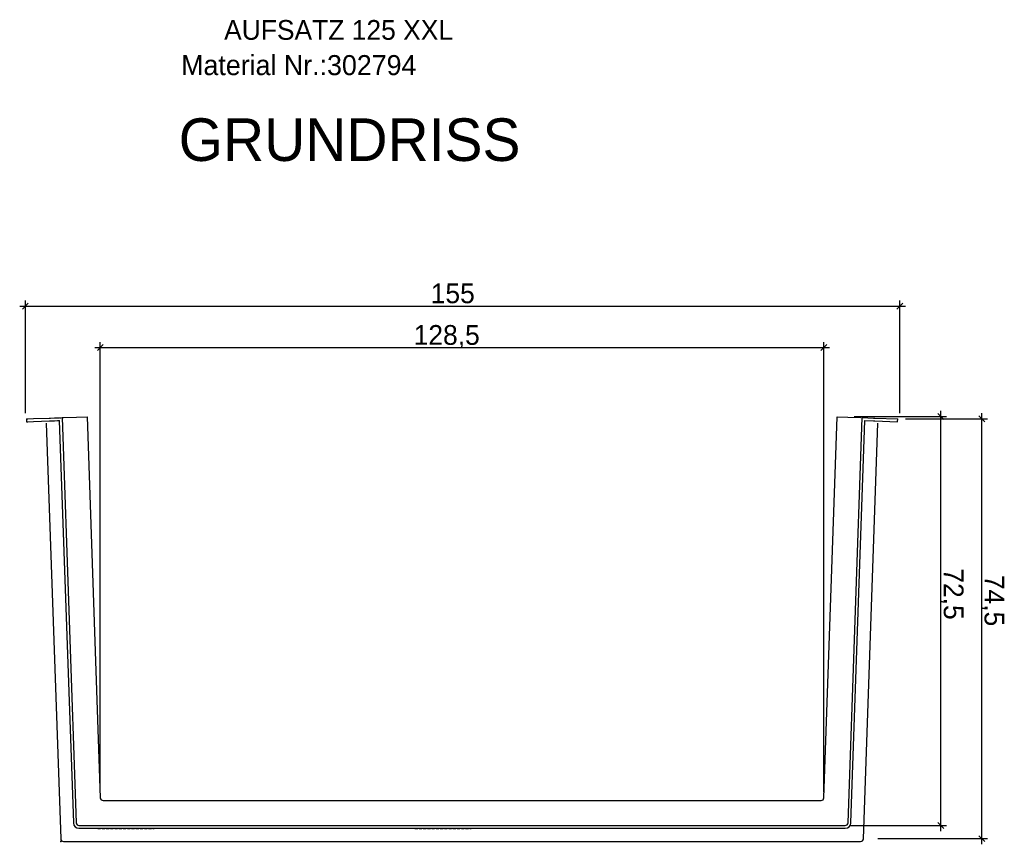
# Model space of a CAD drawing. Extents: x 386 to 662, y -166 to 259.
import ezdxf

# ---------------------------------------------------------------- set-up
doc = ezdxf.new("R2010")
doc.units = 0
doc.linetypes.add('DASHED', pattern=[0.75, 0.5, -0.25])
doc.linetypes.add('SOLID', pattern=[0])
doc.layers.get('0').update_dxf_attribs({"linetype": 'CONTINUOUS'})
doc.layers.add('5', color=7, linetype='CONTINUOUS')

msp = doc.modelspace()

# ---------------------------------------------------------------- linework, layer by layer
at = {"color": 0, "linetype": 'SOLID'}
for p, q in [((387.036453, -89.368761), (387.036453, -69.368761)), ((542.022515, -89.368761), (542.022515, -69.368761)), ((386.036453, -70.368761), (543.022515, -70.368761)), ((387.566783, -69.838431), (386.506123, -70.899091)), ((541.492185, -70.899091), (542.552845, -69.838431)), ((400.329135, -156.50314), (400.329135, -76.740396)), ((528.579833, -156.50314), (528.579833, -76.740396)), ((399.329135, -77.740396), (529.579833, -77.740396)), ((400.859465, -77.210066), (399.798805, -78.270726)), ((528.049502, -78.270726), (529.110163, -77.210066)), ((549.329309, -163.421548), (549.329309, -88.945997)), ((533.973269, -89.945997), (550.329309, -89.945997)), ((543.022515, -90.368761), (557.560413, -90.368761)), ((549.859639, -90.476327), (548.798979, -89.415666)), ((557.090743, -90.899091), (556.030083, -89.838431)), ((556.560413, -165.754257), (556.560413, -89.368761)), ((548.798979, -161.891218), (549.859639, -162.951879)), ((533.363799, -162.421548), (550.329309, -162.421548)), ((538.168735, -164.754257), (557.560413, -164.754257)), ((556.030083, -164.223927), (557.090743, -165.284587))]:
    msp.add_line(p, q, dxfattribs=at)
at = {"layer": '5', "color": 0, "linetype": 'SOLID'}
for p, q in [((387.236453, -90.368761), (387.48771, -90.359987)), ((387.236453, -90.368761), (387.253903, -90.868457)), ((387.48771, -90.359987), (388.486606, -90.325105)), ((388.486606, -90.325105), (391.275546, -90.227713)), ((388.504056, -90.8248), (391.292996, -90.727408)), ((391.275546, -90.227713), (391.525272, -90.218992)), ((391.292996, -90.727408), (391.542721, -90.718688)), ((391.525272, -90.218992), (392.209994, -90.195081)), ((391.542721, -90.718688), (392.227444, -90.694777)), ((392.209994, -90.195081), (392.709201, -90.177649)), ((392.227444, -90.694777), (393.070211, -90.665347)), ((392.709201, -90.177649), (392.87081, -90.172005)), ((392.726651, -90.677344), (393.05626, -90.665834)), ((392.87081, -90.172005), (392.995608, -90.167647)), ((392.88826, -90.671701), (393.013058, -90.667343)), ((393.000058, -90.167492), (393.052762, -90.165651)), ((393.052762, -90.165651), (393.538505, -90.148689)), ((393.05626, -90.665834), (395.545798, -161.956924)), ((393.538505, -90.148689), (396.045474, -161.938998)), ((393.552457, -90.148202), (393.802304, -90.139477)), ((393.802304, -90.139477), (396.086771, -90.059701)), ((396.086771, -90.059701), (397.97166, -89.99388)), ((397.97166, -89.99388), (400.329135, -157.50314)), ((528.579833, -157.50314), (530.937308, -89.99388)), ((530.937308, -89.99388), (532.822197, -90.059701)), ((532.822197, -90.059701), (535.106664, -90.139477)), ((532.863493, -161.938998), (535.370462, -90.148689)), ((533.36317, -161.956924), (535.852707, -90.665834)), ((535.370462, -90.148689), (537.383696, -90.218992)), ((535.852707, -90.665834), (537.366246, -90.718688)), ((537.366246, -90.718688), (537.615972, -90.727408)), ((537.383696, -90.218992), (537.633422, -90.227713)), ((537.615972, -90.727408), (541.655065, -90.868457)), ((537.633422, -90.227713), (541.672515, -90.368761)), ((541.655065, -90.868457), (541.672515, -90.368761)), ((387.253903, -90.868457), (387.50516, -90.859683)), ((387.50516, -90.859683), (388.504056, -90.8248)), ((390.738919, -91.146757), (393.30997, -164.771945)), ((535.598998, -164.771945), (538.170049, -91.146757)), ((400.82883, -157.98569), (528.071749, -157.98569)), ((396.544693, -162.921548), (532.364566, -162.921548)), ((396.545169, -162.421548), (532.3638, -162.421548)), ((393.809421, -165.254257), (535.089542, -165.254257))]:
    msp.add_line(p, q, dxfattribs=at)
at = {"layer": '5', "color": 0, "linetype": 'DASHED'}
for p, q in [((393.200601, -90.266439), (393.227487, -90.285046)), ((399.879483, -162.924429), (409.879483, -162.924429)), ((456.079484, -162.924429), (466.079484, -162.924429))]:
    msp.add_line(p, q, dxfattribs=at)
at = {"layer": '5', "color": 0, "linetype": 'SOLID'}
for centre, radius, start, end in [((400.829002, -157.485517), 0.500241, 182.019192, 269.980327), ((528.079966, -157.485517), 0.500241, 270.019673, 357.980808), ((396.544402, -161.922345), 0.99916, 181.983241, 270.016679), ((396.545179, -161.921543), 0.500009, 182.000577, 269.998912), ((532.3638, -161.921555), 0.499994, 269.999823, 358.000688), ((532.364566, -161.922345), 0.99916, 269.983321, 358.016759), ((393.810189, -164.753705), 0.500637, 182.08833, 269.912025), ((535.098778, -164.753705), 0.500637, 270.087975, 357.91167)]:
    msp.add_arc(centre, radius, start, end, dxfattribs=at)
at = {"layer": '5', "color": 0, "linetype": 'DASHED'}
msp.add_point((393.326813, -165.254257), dxfattribs=at)
msp.add_point((393.326813, -165.254257), dxfattribs=at)
msp.add_point((393.326813, -165.254257), dxfattribs=at)
msp.add_point((393.326813, -165.254257), dxfattribs=at)
at = {"layer": '5', "color": 0, "linetype": 'SOLID'}
msp.add_point((393.326813, -165.254257), dxfattribs=at)
msp.add_point((393.326813, -165.254257), dxfattribs=at)

# ---------------------------------------------------------------- texts
at = {"color": 0, "linetype": 'SOLID'}
for s, p in [('155', (458.892484, -69.868761)), ('128,5', (455.869913, -77.240396))]:
    msp.add_text(s, height=3.5, dxfattribs=at).set_placement(p)
for s, p in [('72,5', (549.829309, -116.844654)), ('74,5', (557.060413, -118.006235))]:
    msp.add_text(s, height=3.5, rotation=270, dxfattribs=at).set_placement(p)
at = {"layer": '5', "color": 0, "linetype": 'SOLID'}
for s, height, p in [('AUFSATZ 125 XXL', 3.5, (422.270449, -23.18626)), ('Material Nr.:302794', 3.55, (414.665709, -29.448987)), ('GRUNDRISS', 7.550004, (414.218371, -44.658467))]:
    msp.add_text(s, height=height, dxfattribs=at).set_placement(p)

doc.saveas('drawing.dxf')
